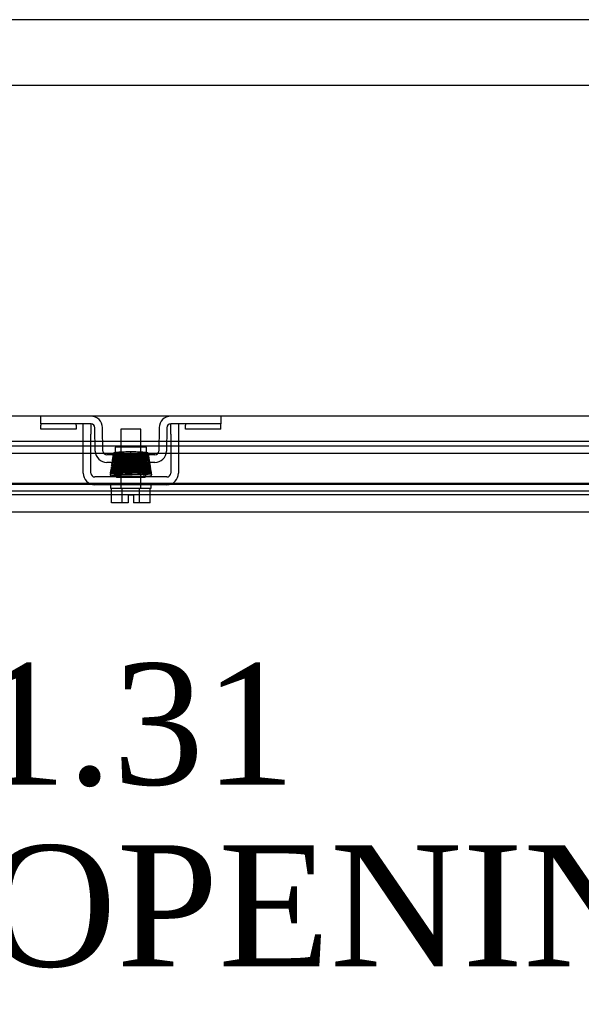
# Model space of a CAD drawing. Header units: inches. Extents: x 1 to 299, y -2 to 199.
# Tile 22 of 31: x 85 to 92, y 157 to 169. Entities that reach past the tile are written whole.
import ezdxf
from ezdxf.enums import TextEntityAlignment as Align
from ezdxf.lldxf.tags import DXFTag

# ---------------------------------------------------------------- set-up
doc = ezdxf.new("R2010")
doc.units = ezdxf.units.IN
doc.header["$MEASUREMENT"] = 0
for name, color, linetype in [('COM42667', 7, 'Continuous'), ('COM42780', 7, 'Continuous'), ('COM50567', 7, 'Continuous'), ('COM53932-1', 7, 'Continuous'), ('COM53954-1', 7, 'Continuous'), ('COM70219', 7, 'Continuous'), ('COM71125-1', 7, 'Continuous'), ('Default', 7, 'Continuous'), ('SCC19011', 7, 'Continuous'), ('SPR20265', 7, 'Continuous'), ('WAF25035', 7, 'Continuous')]:
    doc.layers.add(name, color=color, linetype=linetype)
doc.styles.add('SEACAD_Times_New_Roman', font='times.ttf')
tags = doc.linetypes.add('HIDDEN2', pattern=[0.1875, 0.125, -0.0625]).pattern_tags.tags
tags[6:7] = [DXFTag(74, 4), DXFTag(75, 0), DXFTag(340, '0'), DXFTag(46, 0.0), DXFTag(50, 0.0), DXFTag(44, 0.0), DXFTag(45, 0.0)]
tags[4:5] = [DXFTag(74, 4), DXFTag(75, 0), DXFTag(340, '0'), DXFTag(46, 0.0), DXFTag(50, 0.0), DXFTag(44, 0.0), DXFTag(45, 0.0)]
doc.dimstyles.new('HAMMOND_(STH_-_300x200)', dxfattribs={"dimtxt": 1.5, "dimasz": 1.875, "dimexe": 0.75, "dimexo": 0.75, "dimgap": 0.375, "dimtad": 0, "dimtih": 1, "dimtoh": 1, "dimzin": 0, "dimdsep": 46, "dimtxsty": 'SEACAD_Times_New_Roman', "dimblk1": '_SE_FILLED', "dimblk2": '_SE_FILLED', "dimsah": 1, "dimcen": 0.75, "dimadec": 0, "dimazin": 0, "dimtfac": 0.8, "dimtofl": 0, "dimtmove": 1, "dimatfit": 3, "dimfxl": 1, "dimtolj": 1, "dimtzin": 0, "dimarcsym": 0})

# ---------------------------------------------------------------- blocks, each defined once
blk = doc.blocks.new('SE1')
at = {"layer": 'COM42667', "color": 7, "linetype": 'Continuous'}
for p, q in [((85.724, 164.262), (85.724, 164.387)), ((85.819, 164.387), (85.819, 164.262)), ((86.807, 164.262), (86.807, 164.387)), ((86.902, 164.387), (86.902, 164.262)), ((85.724, 163.779), (85.724, 164.262)), ((85.819, 163.779), (85.819, 164.262)), ((86.807, 164.262), (86.807, 163.779)), ((86.902, 164.262), (86.902, 163.779)), ((86.759, 163.731), (85.867, 163.731)), ((86.759, 163.636), (85.867, 163.636))]:
    blk.add_line(p, q, dxfattribs=at)
for centre, radius, start, end in [((85.867, 163.779), 0.143, 180, 270), ((85.867, 163.779), 0.048, 180, 270), ((86.759, 163.779), 0.143, 270, 0), ((86.759, 163.779), 0.048, 270, 0)]:
    blk.add_arc(centre, radius, start, end, dxfattribs=at)
at = {"layer": 'COM42780', "color": 7, "linetype": 'Continuous'}
for p, q in [((85.198, 164.387), (85.198, 164.482)), ((87.428, 164.482), (87.428, 164.387)), ((85.448, 164.387), (85.198, 164.387)), ((85.198, 164.387), (85.198, 164.373)), ((85.198, 164.322), (85.198, 164.373)), ((85.82, 164.387), (85.448, 164.387)), ((85.635, 164.373), (85.635, 164.387)), ((85.635, 164.373), (85.635, 164.322)), ((87.178, 164.387), (86.806, 164.387)), ((86.991, 164.387), (86.991, 164.373)), ((86.991, 164.322), (86.991, 164.373)), ((87.428, 164.387), (87.178, 164.387)), ((87.428, 164.373), (87.428, 164.387)), ((87.428, 164.322), (87.428, 164.373)), ((85.635, 164.322), (85.198, 164.322)), ((85.873, 164.05), (85.868, 164.34)), ((85.968, 164.052), (85.963, 164.341)), ((86.663, 164.341), (86.658, 164.052)), ((86.758, 164.34), (86.753, 164.05)), ((87.428, 164.322), (86.991, 164.322)), ((86.61, 164.005), (86.016, 164.005)), ((86.508, 164.1), (86.118, 164.1)), ((86.118, 164.1), (86.118, 164.033)), ((86.508, 164.005), (86.508, 164.1)), ((86.61, 163.91), (86.016, 163.91))]:
    blk.add_line(p, q, dxfattribs=at)
at = {"layer": 'COM42780', "color": 7, "linetype": 'HIDDEN2'}
blk.add_line((86.118, 164.033), (86.118, 164.005), dxfattribs=at)
at = {"layer": 'COM42780', "color": 7, "linetype": 'Continuous'}
for centre, radius, start, end in [((85.82, 164.339), 0.143, 1, 90), ((86.806, 164.339), 0.143, 90, 179), ((85.82, 164.339), 0.048, 1, 90), ((86.806, 164.339), 0.048, 90, 179), ((86.016, 164.053), 0.143, 181, 270), ((86.016, 164.053), 0.048, 181, 270), ((86.61, 164.053), 0.048, 270, 359), ((86.61, 164.053), 0.143, 270, 359)]:
    blk.add_arc(centre, radius, start, end, dxfattribs=at)
at = {"layer": 'COM50567', "color": 7, "linetype": 'HIDDEN2'}
for p, q in [((95.313, 169.39), (77.313, 169.39)), ((95.313, 168.577), (77.313, 168.577))]:
    blk.add_line(p, q, dxfattribs=at)
at = {"layer": 'COM53932-1', "color": 7, "linetype": 'Continuous'}
blk.add_line((98.748, 164.482), (73.878, 164.482), dxfattribs=at)
at = {"layer": 'COM53932-1', "color": 7, "linetype": 'HIDDEN2'}
for p, q in [((96.22, 163.65), (75.408, 163.65)), ((75.158, 163.514), (96.47, 163.514)), ((96.22, 163.557), (75.408, 163.557))]:
    blk.add_line(p, q, dxfattribs=at)
at = {"layer": 'COM53954-1', "color": 7, "linetype": 'Continuous'}
for p, q in [((85.724, 164.17), (75.706, 164.17)), ((75.92, 164.116), (85.724, 164.116)), ((85.871, 164.17), (85.819, 164.17)), ((85.819, 164.116), (85.872, 164.116)), ((86.191, 164.17), (85.966, 164.17)), ((85.967, 164.116), (86.191, 164.116)), ((86.66, 164.17), (86.435, 164.17)), ((86.435, 164.116), (86.659, 164.116)), ((86.754, 164.116), (86.807, 164.116)), ((86.807, 164.17), (86.755, 164.17)), ((95.859, 164.17), (86.902, 164.17)), ((86.902, 164.116), (95.645, 164.116)), ((75.92, 164.024), (85.724, 164.024)), ((85.819, 164.024), (85.876, 164.024)), ((85.978, 164.024), (86.097, 164.024)), ((86.508, 164.024), (86.649, 164.024)), ((86.75, 164.024), (86.807, 164.024)), ((86.902, 164.024), (95.645, 164.024)), ((96.827, 163.295), (74.738, 163.295))]:
    blk.add_line(p, q, dxfattribs=at)
at = {"layer": 'COM53954-1', "color": 7, "linetype": 'HIDDEN2'}
for p, q in [((85.819, 164.17), (85.724, 164.17)), ((85.724, 164.116), (85.819, 164.116)), ((85.966, 164.17), (85.871, 164.17)), ((85.872, 164.116), (85.967, 164.116)), ((86.435, 164.17), (86.191, 164.17)), ((86.191, 164.116), (86.435, 164.116)), ((86.659, 164.116), (86.754, 164.116)), ((86.755, 164.17), (86.66, 164.17)), ((86.902, 164.17), (86.807, 164.17)), ((86.807, 164.116), (86.902, 164.116)), ((85.724, 164.024), (85.819, 164.024)), ((85.876, 164.024), (85.978, 164.024)), ((86.097, 164.024), (86.508, 164.024)), ((86.649, 164.024), (86.75, 164.024)), ((86.807, 164.024), (86.902, 164.024))]:
    blk.add_line(p, q, dxfattribs=at)
at = {"layer": 'COM70219', "color": 7, "linetype": 'HIDDEN2'}
blk.add_line((96.233, 163.64), (75.333, 163.64), dxfattribs=at)
at = {"layer": 'COM71125-1', "color": 7, "linetype": 'HIDDEN2'}
blk.add_line((75.158, 163.515), (96.468, 163.515), dxfattribs=at)
at = {"layer": 'SCC19011', "color": 7, "linetype": 'Continuous'}
for p, q in [((86.435, 164.323), (86.191, 164.323)), ((86.191, 164.323), (86.191, 164.1)), ((86.435, 164.1), (86.435, 164.323)), ((86.191, 163.904), (86.191, 163.889)), ((86.435, 163.898), (86.435, 163.91)), ((86.191, 163.854), (86.191, 163.839)), ((86.191, 163.804), (86.191, 163.789)), ((86.191, 163.754), (86.191, 163.731)), ((86.435, 163.848), (86.435, 163.863)), ((86.435, 163.798), (86.435, 163.813)), ((86.435, 163.731), (86.435, 163.763)), ((86.072, 163.41), (86.072, 163.591)), ((86.204, 163.41), (86.204, 163.591)), ((86.422, 163.41), (86.422, 163.591)), ((86.554, 163.41), (86.554, 163.591)), ((86.204, 163.41), (86.072, 163.41)), ((86.279, 163.41), (86.204, 163.41)), ((86.347, 163.505), (86.279, 163.505)), ((86.279, 163.505), (86.279, 163.41)), ((86.347, 163.505), (86.347, 163.41)), ((86.422, 163.41), (86.347, 163.41)), ((86.554, 163.41), (86.422, 163.41))]:
    blk.add_line(p, q, dxfattribs=at)
at = {"layer": 'SCC19011', "color": 7, "linetype": 'HIDDEN2'}
for p, q in [((86.191, 164.1), (86.191, 163.904)), ((86.435, 163.91), (86.435, 164.1)), ((86.191, 163.889), (86.191, 163.854)), ((86.435, 163.863), (86.435, 163.898)), ((86.191, 163.839), (86.191, 163.804)), ((86.191, 163.789), (86.191, 163.754)), ((86.435, 163.813), (86.435, 163.848)), ((86.435, 163.763), (86.435, 163.798)), ((86.191, 163.731), (86.191, 163.591)), ((86.435, 163.591), (86.435, 163.731))]:
    blk.add_line(p, q, dxfattribs=at)
at = {"layer": 'SPR20265', "color": 7, "linetype": 'Continuous'}
blk.add_line((86.313, 164.009), (86.313, 164.044), dxfattribs=at)
at = {"layer": 'SPR20265', "color": 7, "linetype": 'HIDDEN2'}
blk.add_line((86.313, 164.026), (86.313, 164.019), dxfattribs=at)
at = {"layer": 'SPR20265', "color": 7, "linetype": 'Continuous'}
for centre, radius, start, end in [((86.088, 163.864), 0.0181, 90.2962, 270.6354), ((86.49, 168.654), 4.891, 269.5941, 269.9583), ((86.491, 168.681), 4.954, 265.1676, 266.5222)]:
    blk.add_arc(centre, radius, start, end, dxfattribs=at)
at = {"layer": 'SPR20265', "color": 7, "linetype": 'HIDDEN2'}
for centre, radius, start, end in [((86.137, 168.654), 4.891, 270.0417, 274.8553), ((86.136, 168.681), 4.954, 270.0627, 274.8324), ((86.491, 168.681), 4.954, 266.5222, 269.9373)]:
    blk.add_arc(centre, radius, start, end, dxfattribs=at)
for centre, start_param, end_param in [((86.141, 163.745), 3.140454, 6.283185), ((86.141, 163.745), 0, 0.029803), ((86.486, 163.745), 5.616239, 6.283185), ((86.486, 163.745), 0, 0.666946)]:
    blk.add_ellipse(centre, major_axis=(0, -0.0175), ratio=0.707107, start_param=start_param, end_param=end_param, dxfattribs=at)
at = {"layer": 'SPR20265', "color": 7, "linetype": 'Continuous'}
blk.add_ellipse((86.486, 163.745), major_axis=(0, -0.0175), ratio=0.707107, start_param=0.666946, end_param=5.616239, dxfattribs=at)
at = {"layer": 'SPR20265', "color": 7, "linetype": 'HIDDEN2'}
for points, knots in [([(86.513, 164.03), (86.509, 164.03), (86.503, 164.028), (86.472, 164.026), (86.432, 164.024), (86.386, 164.022), (86.34, 164.02), (86.283, 164.018), (86.223, 164.015), (86.17, 164.013), (86.133, 164.01), (86.112, 164.008), (86.095, 164.004), (86.089, 163.989), (86.091, 163.98), (86.096, 163.975), (86.102, 163.971), (86.115, 163.969), (86.139, 163.967), (86.169, 163.965), (86.185, 163.964), (86.191, 163.964)], [0, 0, 0, 0, 0.0490514, 0.0952673, 0.1386509, 0.1791504, 0.2167305, 0.2513805, 0.3114904, 0.3611945, 0.4050506, 0.4434983, 0.4785021, 0.4956238, 0.5070082, 0.5143821, 0.5252034, 0.5593817, 0.6109134, 0.643602, 0.6601314, 0.6601314, 0.6601314, 0.6601314]), ([(86.096, 164.005), (86.097, 164.004), (86.098, 164.002), (86.102, 163.998), (86.108, 163.996), (86.112, 163.995), (86.114, 163.995)], [0.5959107, 0.5959107, 0.5959107, 0.5959107, 0.6145359, 0.7437677, 0.8727235, 1, 1, 1, 1]), ([(86.508, 164.003), (86.507, 164.003), (86.501, 164.003), (86.479, 164.001), (86.445, 163.999), (86.407, 163.997), (86.358, 163.995), (86.3, 163.993), (86.236, 163.991), (86.175, 163.988), (86.123, 163.985), (86.111, 163.983), (86.104, 163.982)], [0.5312571, 0.5312571, 0.5312571, 0.5312571, 0.5585929, 0.6096433, 0.6421085, 0.6791741, 0.7208841, 0.7672768, 0.8183419, 0.8741554, 0.9346781, 1, 1, 1, 1]), ([(86.106, 163.947), (86.111, 163.948), (86.12, 163.95), (86.153, 163.952), (86.195, 163.954), (86.242, 163.956), (86.289, 163.958), (86.346, 163.96), (86.407, 163.962), (86.46, 163.965), (86.496, 163.967), (86.516, 163.97), (86.528, 163.972), (86.535, 163.982), (86.537, 163.989), (86.535, 163.996), (86.531, 164.002), (86.528, 164.004), (86.526, 164.005), (86.525, 164.005)], [0, 0, 0, 0, 0.0498436, 0.0967002, 0.1405955, 0.1815314, 0.2194862, 0.2544765, 0.3152997, 0.3654619, 0.409652, 0.4485892, 0.4814188, 0.4889058, 0.495916, 0.5065238, 0.5135393, 0.5236157, 0.5301444, 0.5301444, 0.5301444, 0.5301444]), ([(86.11, 163.996), (86.114, 163.995), (86.121, 163.993), (86.151, 163.991), (86.178, 163.99), (86.193, 163.989)], [0, 0, 0, 0, 0.0491727, 0.0954645, 0.1386905, 0.1386905, 0.1386905, 0.1386905]), ([(86.114, 163.996), (86.114, 163.997), (86.115, 163.998), (86.123, 163.999), (86.14, 164.001), (86.165, 164.002), (86.191, 164.004), (86.21, 164.004), (86.216, 164.005)], [0.0491745, 0.0491745, 0.0491745, 0.0491745, 0.1247815, 0.2496118, 0.3745487, 0.4995316, 0.6245497, 0.6947964, 0.6947964, 0.6947964, 0.6947964]), ([(86.118, 163.975), (86.119, 163.974), (86.124, 163.975), (86.146, 163.976), (86.18, 163.978), (86.219, 163.98), (86.269, 163.982), (86.327, 163.984), (86.391, 163.987), (86.451, 163.99), (86.5, 163.993), (86.51, 163.994), (86.516, 163.996)], [0.5328988, 0.5328988, 0.5328988, 0.5328988, 0.5569074, 0.6092128, 0.6423045, 0.6799166, 0.7220481, 0.7687139, 0.8198491, 0.8754774, 0.935522, 1, 1, 1, 1]), ([(86.516, 164.032), (86.514, 164.033), (86.507, 164.034), (86.489, 164.035), (86.463, 164.037), (86.431, 164.039), (86.395, 164.04), (86.354, 164.042), (86.328, 164.043), (86.313, 164.044)], [0.1262894, 0.1262894, 0.1262894, 0.1262894, 0.2522008, 0.3777822, 0.5029693, 0.6277666, 0.7522043, 0.8763068, 1, 1, 1, 1]), ([(86.509, 164.008), (86.502, 164.009), (86.486, 164.011), (86.453, 164.013), (86.413, 164.015), (86.365, 164.017), (86.33, 164.018), (86.313, 164.019)], [0.5676937, 0.5676937, 0.5676937, 0.5676937, 0.6106645, 0.6440309, 0.6818562, 0.7241002, 0.764095, 0.764095, 0.764095, 0.764095]), ([(86.512, 163.995), (86.516, 163.995), (86.521, 163.996), (86.529, 164.002), (86.532, 164.009), (86.533, 164.016), (86.53, 164.023), (86.526, 164.028), (86.52, 164.031), (86.517, 164.031), (86.515, 164.031)], [0, 0, 0, 0, 0.171749, 0.337669, 0.486578, 0.613302, 0.730062, 0.835396, 0.925606, 1, 1, 1, 1]), ([(86.098, 163.908), (86.092, 163.908), (86.086, 163.907), (86.078, 163.9), (86.075, 163.894), (86.075, 163.889), (86.075, 163.886), (86.076, 163.882), (86.078, 163.879), (86.081, 163.876), (86.084, 163.873), (86.088, 163.872), (86.091, 163.872), (86.092, 163.872)], [0, 0, 0, 0, 0.314139, 0.451364, 0.572135, 0.625408, 0.67627, 0.728029, 0.781154, 0.835554, 0.89067, 0.945715, 1, 1, 1, 1]), ([(86.525, 163.956), (86.522, 163.955), (86.517, 163.953), (86.486, 163.951), (86.445, 163.949), (86.398, 163.947), (86.349, 163.945), (86.29, 163.943), (86.226, 163.94), (86.168, 163.938), (86.127, 163.936), (86.104, 163.934), (86.085, 163.93), (86.078, 163.916), (86.078, 163.911), (86.079, 163.91)], [0, 0, 0, 0, 0.0490679, 0.095301, 0.1387049, 0.1792256, 0.2168316, 0.2515124, 0.3116979, 0.3614591, 0.4053465, 0.4437863, 0.4807605, 0.5002516, 0.5049436, 0.5049436, 0.5049436, 0.5049436]), ([(86.537, 163.881), (86.534, 163.88), (86.528, 163.878), (86.483, 163.875), (86.425, 163.873), (86.368, 163.871), (86.322, 163.869), (86.274, 163.867), (86.226, 163.866), (86.182, 163.864), (86.142, 163.862), (86.11, 163.86), (86.088, 163.858), (86.08, 163.857), (86.08, 163.856), (86.08, 163.855)], [0, 0, 0, 0, 0.1045038, 0.2144634, 0.330083, 0.3903051, 0.451994, 0.5151688, 0.5798125, 0.6459641, 0.7136653, 0.7828829, 0.8536605, 0.9260423, 0.9527188, 0.9527188, 0.9527188, 0.9527188]), ([(86.1, 163.957), (86.098, 163.956), (86.096, 163.956), (86.092, 163.955), (86.088, 163.952), (86.084, 163.948), (86.082, 163.942), (86.082, 163.935), (86.085, 163.929), (86.089, 163.924), (86.095, 163.921), (86.099, 163.92), (86.101, 163.92)], [0, 0, 0, 0, 0.063176, 0.129473, 0.197366, 0.265212, 0.394679, 0.515177, 0.639946, 0.76535, 0.886036, 1, 1, 1, 1]), ([(86.108, 163.983), (86.104, 163.982), (86.099, 163.982), (86.091, 163.976), (86.087, 163.969), (86.086, 163.962), (86.087, 163.957), (86.09, 163.953), (86.092, 163.95), (86.095, 163.948), (86.098, 163.947), (86.101, 163.946), (86.102, 163.946), (86.103, 163.946)], [0, 0, 0, 0, 0.180774, 0.350248, 0.499828, 0.623642, 0.733222, 0.784403, 0.832779, 0.878274, 0.921007, 0.961361, 1, 1, 1, 1]), ([(86.513, 163.928), (86.507, 163.927), (86.49, 163.926), (86.457, 163.924), (86.418, 163.923), (86.367, 163.921), (86.306, 163.918), (86.239, 163.916), (86.174, 163.913), (86.117, 163.91), (86.102, 163.909), (86.094, 163.907)], [0.5653272, 0.5653272, 0.5653272, 0.5653272, 0.6122564, 0.6441552, 0.6807294, 0.7220204, 0.7680595, 0.8188387, 0.874429, 0.9347864, 1, 1, 1, 1]), ([(86.096, 163.873), (86.102, 163.873), (86.112, 163.875), (86.149, 163.877), (86.195, 163.879), (86.245, 163.881), (86.296, 163.883), (86.356, 163.885), (86.419, 163.888), (86.474, 163.89), (86.51, 163.892), (86.529, 163.895), (86.537, 163.897), (86.544, 163.901), (86.547, 163.908), (86.548, 163.914), (86.547, 163.921), (86.542, 163.927), (86.536, 163.931), (86.525, 163.934), (86.498, 163.936), (86.464, 163.938), (86.445, 163.938), (86.438, 163.939)], [0, 0, 0, 0, 0.0498062, 0.0966276, 0.140488, 0.1813946, 0.2193247, 0.2542949, 0.3151029, 0.3652644, 0.4095039, 0.4485899, 0.4658122, 0.4799438, 0.4861373, 0.4916742, 0.500166, 0.5061157, 0.5157515, 0.5507685, 0.6061814, 0.6406611, 0.6597863, 0.6597863, 0.6597863, 0.6597863]), ([(86.519, 163.981), (86.519, 163.98), (86.516, 163.979), (86.488, 163.976), (86.44, 163.974), (86.391, 163.972), (86.35, 163.97), (86.305, 163.968), (86.26, 163.967), (86.216, 163.965), (86.176, 163.963), (86.142, 163.961), (86.116, 163.96), (86.1, 163.958), (86.098, 163.957), (86.098, 163.956)], [0.0386163, 0.0386163, 0.0386163, 0.0386163, 0.1041999, 0.2141673, 0.3298094, 0.3901346, 0.4519229, 0.5151799, 0.5799285, 0.646185, 0.7139159, 0.7831552, 0.853933, 0.9262015, 0.98991, 0.98991, 0.98991, 0.98991]), ([(86.098, 163.921), (86.101, 163.92), (86.107, 163.919), (86.137, 163.916), (86.166, 163.915), (86.183, 163.914), (86.185, 163.914)], [0, 0, 0, 0, 0.0492216, 0.0955582, 0.1390455, 0.1445963, 0.1445963, 0.1445963, 0.1445963]), ([(86.102, 163.921), (86.103, 163.922), (86.108, 163.924), (86.145, 163.927), (86.208, 163.93), (86.278, 163.932), (86.336, 163.935), (86.381, 163.936), (86.423, 163.938), (86.461, 163.94), (86.492, 163.942), (86.514, 163.944), (86.525, 163.945), (86.526, 163.946), (86.526, 163.947)], [0.0138524, 0.0138524, 0.0138524, 0.0138524, 0.1062824, 0.2178177, 0.3344917, 0.4564531, 0.5197117, 0.5842959, 0.6502411, 0.7175013, 0.7860951, 0.8560626, 0.9273599, 0.9665702, 0.9665702, 0.9665702, 0.9665702]), ([(86.106, 163.945), (86.112, 163.944), (86.133, 163.942), (86.169, 163.94), (86.188, 163.939)], [0.1070599, 0.1070599, 0.1070599, 0.1070599, 0.2191639, 0.3205784, 0.3205784, 0.3205784, 0.3205784]), ([(86.34, 163.91), (86.36, 163.91), (86.404, 163.912), (86.465, 163.915), (86.514, 163.918), (86.524, 163.92), (86.528, 163.921)], [0.7732337, 0.7732337, 0.7732337, 0.7732337, 0.8193455, 0.8752892, 0.9355028, 1, 1, 1, 1]), ([(86.522, 163.982), (86.518, 163.983), (86.509, 163.984), (86.476, 163.987), (86.448, 163.988), (86.434, 163.989)], [0, 0, 0, 0, 0.0498287, 0.096661, 0.1398853, 0.1398853, 0.1398853, 0.1398853]), ([(86.518, 163.959), (86.51, 163.96), (86.487, 163.961), (86.453, 163.963), (86.437, 163.964)], [0.1087958, 0.1087958, 0.1087958, 0.1087958, 0.2223565, 0.3065223, 0.3065223, 0.3065223, 0.3065223]), ([(86.513, 163.91), (86.513, 163.91), (86.504, 163.911), (86.482, 163.912), (86.454, 163.913), (86.44, 163.914)], [0.04748417, 0.04748417, 0.04748417, 0.04748417, 0.04971307, 0.09644975, 0.13324475, 0.13324475, 0.13324475, 0.13324475]), ([(86.54, 163.881), (86.538, 163.882), (86.532, 163.884), (86.493, 163.887), (86.458, 163.888), (86.444, 163.889)], [0, 0, 0, 0, 0.1086563, 0.2221233, 0.29424, 0.29424, 0.29424, 0.29424]), ([(86.523, 163.946), (86.524, 163.946), (86.525, 163.946), (86.528, 163.947), (86.531, 163.948), (86.533, 163.95), (86.536, 163.952), (86.538, 163.956), (86.54, 163.961), (86.54, 163.968), (86.536, 163.976), (86.528, 163.981), (86.522, 163.982), (86.518, 163.983)], [0, 0, 0, 0, 0.035882, 0.073188, 0.112909, 0.155738, 0.202044, 0.251913, 0.361271, 0.485727, 0.637722, 0.812554, 1, 1, 1, 1]), ([(86.525, 163.92), (86.528, 163.921), (86.534, 163.922), (86.541, 163.927), (86.544, 163.935), (86.544, 163.942), (86.542, 163.948), (86.537, 163.953), (86.532, 163.956), (86.528, 163.956), (86.527, 163.957)], [0, 0, 0, 0, 0.160978, 0.319941, 0.465269, 0.591846, 0.711965, 0.822973, 0.919786, 1, 1, 1, 1]), ([(86.538, 163.846), (86.541, 163.846), (86.545, 163.847), (86.55, 163.85), (86.553, 163.854), (86.556, 163.86), (86.556, 163.867), (86.554, 163.873), (86.549, 163.878), (86.543, 163.881), (86.54, 163.882), (86.538, 163.882)], [0, 0, 0, 0, 0.147667, 0.223434, 0.298136, 0.43794, 0.563031, 0.685887, 0.803032, 0.90871, 1, 1, 1, 1]), ([(86.077, 163.807), (86.074, 163.807), (86.069, 163.806), (86.062, 163.8), (86.059, 163.793), (86.058, 163.786), (86.061, 163.779), (86.065, 163.774), (86.071, 163.771), (86.074, 163.771), (86.076, 163.771)], [0, 0, 0, 0, 0.156089, 0.311601, 0.454811, 0.580816, 0.702069, 0.815536, 0.915769, 1, 1, 1, 1]), ([(86.081, 163.855), (86.081, 163.855), (86.079, 163.855), (86.076, 163.854), (86.074, 163.852), (86.071, 163.85), (86.069, 163.848), (86.068, 163.844), (86.067, 163.84), (86.068, 163.834), (86.072, 163.826), (86.08, 163.821), (86.087, 163.82), (86.091, 163.819)], [0.0509784, 0.0509784, 0.0509784, 0.0509784, 0.0816467, 0.1201913, 0.1592904, 0.2003164, 0.2443071, 0.2919704, 0.3437824, 0.4630609, 0.6155091, 0.7972418, 1, 1, 1, 1]), ([(86.54, 163.83), (86.541, 163.83), (86.54, 163.829), (86.516, 163.827), (86.467, 163.824), (86.415, 163.822), (86.371, 163.821), (86.322, 163.819), (86.272, 163.817), (86.222, 163.816), (86.175, 163.814), (86.135, 163.812), (86.103, 163.81), (86.08, 163.808), (86.077, 163.807), (86.075, 163.806)], [0.0603561, 0.0603561, 0.0603561, 0.0603561, 0.1038936, 0.2137208, 0.3293588, 0.3897246, 0.4515679, 0.5148967, 0.5797272, 0.6460597, 0.7138612, 0.7831568, 0.8539667, 0.9262377, 1, 1, 1, 1]), ([(86.078, 163.772), (86.081, 163.773), (86.088, 163.774), (86.138, 163.777), (86.213, 163.78), (86.291, 163.783), (86.356, 163.785), (86.405, 163.787), (86.451, 163.789), (86.491, 163.791), (86.522, 163.793), (86.544, 163.795), (86.551, 163.796), (86.551, 163.797), (86.551, 163.797)], [0, 0, 0, 0, 0.1061362, 0.2174647, 0.333926, 0.4557017, 0.5188968, 0.5834438, 0.6493904, 0.7166983, 0.7853922, 0.8555186, 0.9270505, 0.9466489, 0.9466489, 0.9466489, 0.9466489]), ([(86.086, 163.82), (86.094, 163.819), (86.109, 163.817), (86.147, 163.815), (86.172, 163.814), (86.175, 163.814)], [0, 0, 0, 0, 0.1246717, 0.2494602, 0.2700157, 0.2700157, 0.2700157, 0.2700157]), ([(86.087, 163.769), (86.096, 163.768), (86.121, 163.766), (86.156, 163.764), (86.171, 163.764)], [0.1067733, 0.1067733, 0.1067733, 0.1067733, 0.2186198, 0.288347, 0.288347, 0.288347, 0.288347]), ([(86.089, 163.822), (86.089, 163.822), (86.09, 163.823), (86.115, 163.826), (86.165, 163.828), (86.216, 163.83), (86.26, 163.832), (86.307, 163.834), (86.356, 163.835), (86.404, 163.837), (86.448, 163.839), (86.486, 163.841), (86.516, 163.842), (86.536, 163.844), (86.539, 163.846), (86.54, 163.846)], [0.053432, 0.053432, 0.053432, 0.053432, 0.1058673, 0.2171381, 0.3338118, 0.3944484, 0.4564245, 0.5197508, 0.5844221, 0.6504012, 0.7176964, 0.7863335, 0.8562538, 0.9274659, 1, 1, 1, 1]), ([(86.092, 163.87), (86.097, 163.869), (86.12, 163.867), (86.159, 163.865), (86.182, 163.864)], [0.1071892, 0.1071892, 0.1071892, 0.1071892, 0.2193565, 0.3334396, 0.3334396, 0.3334396, 0.3334396]), ([(86.543, 163.833), (86.534, 163.834), (86.518, 163.835), (86.478, 163.838), (86.452, 163.839), (86.449, 163.839)], [0, 0, 0, 0, 0.1263356, 0.2522274, 0.2747382, 0.2747382, 0.2747382, 0.2747382]), ([(86.551, 163.783), (86.545, 163.784), (86.52, 163.786), (86.476, 163.788), (86.451, 163.789)], [0.1085336, 0.1085336, 0.1085336, 0.1085336, 0.2217151, 0.3383123, 0.3383123, 0.3383123, 0.3383123]), ([(86.549, 163.745), (86.552, 163.745), (86.557, 163.745), (86.564, 163.749), (86.569, 163.755), (86.571, 163.761), (86.571, 163.766), (86.57, 163.769), (86.569, 163.772), (86.567, 163.775), (86.564, 163.778), (86.561, 163.78), (86.557, 163.781), (86.555, 163.781), (86.554, 163.781)], [0, 0, 0, 0, 0.174153, 0.333945, 0.47646, 0.59716, 0.649734, 0.701139, 0.752042, 0.802639, 0.852867, 0.902545, 0.951555, 1, 1, 1, 1]), ([(86.55, 163.797), (86.55, 163.797), (86.551, 163.798), (86.553, 163.798), (86.556, 163.8), (86.559, 163.802), (86.561, 163.805), (86.562, 163.808), (86.563, 163.813), (86.562, 163.819), (86.558, 163.825), (86.553, 163.829), (86.551, 163.83)], [0.0725895, 0.0725895, 0.0725895, 0.0725895, 0.0862289, 0.1249883, 0.163044, 0.2021154, 0.2436891, 0.2889083, 0.338607, 0.4554382, 0.607761, 0.7537425, 0.7537425, 0.7537425, 0.7537425])]:
    blk.add_open_spline(points, degree=3, knots=knots, dxfattribs=at)
at = {"layer": 'SPR20265', "color": 7, "linetype": 'Continuous'}
for points, knots in [([(86.111, 164.031), (86.11, 164.031), (86.107, 164.031), (86.103, 164.03), (86.1, 164.027), (86.097, 164.024), (86.095, 164.021), (86.094, 164.016), (86.094, 164.01), (86.095, 164.006), (86.096, 164.005)], [0, 0, 0, 0, 0.0589773, 0.1211115, 0.1849679, 0.2490189, 0.31194, 0.3728411, 0.4898099, 0.5959107, 0.5959107, 0.5959107, 0.5959107]), ([(86.313, 164.044), (86.298, 164.043), (86.272, 164.042), (86.231, 164.04), (86.195, 164.039), (86.163, 164.037), (86.137, 164.035), (86.119, 164.034), (86.11, 164.032), (86.109, 164.031), (86.109, 164.031)], [0, 0, 0, 0, 0.1236932, 0.2477957, 0.3722334, 0.4970307, 0.6222178, 0.7477992, 0.8737106, 0.9604174, 0.9604174, 0.9604174, 0.9604174]), ([(86.216, 164.005), (86.222, 164.005), (86.24, 164.006), (86.272, 164.007), (86.298, 164.008), (86.313, 164.009)], [0.6947964, 0.6947964, 0.6947964, 0.6947964, 0.7496304, 0.874808, 1, 1, 1, 1]), ([(86.525, 164.005), (86.522, 164.006), (86.517, 164.007), (86.511, 164.008), (86.509, 164.008)], [0.53014438, 0.53014438, 0.53014438, 0.53014438, 0.5577634, 0.56769365, 0.56769365, 0.56769365, 0.56769365]), ([(86.079, 163.91), (86.079, 163.908), (86.081, 163.902), (86.091, 163.895), (86.102, 163.894), (86.127, 163.892), (86.158, 163.89), (86.176, 163.889), (86.184, 163.889)], [0.5049436, 0.5049436, 0.5049436, 0.5049436, 0.5126381, 0.5301382, 0.5631975, 0.6133029, 0.6453829, 0.6655854, 0.6655854, 0.6655854, 0.6655854]), ([(86.53, 163.906), (86.53, 163.905), (86.528, 163.904), (86.502, 163.902), (86.454, 163.899), (86.403, 163.897), (86.36, 163.895), (86.313, 163.894), (86.266, 163.892), (86.219, 163.89), (86.175, 163.889), (86.138, 163.887), (86.109, 163.885), (86.089, 163.883), (86.087, 163.882), (86.086, 163.881)], [0.0493682, 0.0493682, 0.0493682, 0.0493682, 0.1041505, 0.2141198, 0.3297994, 0.3901531, 0.4519694, 0.5152557, 0.5800319, 0.6463064, 0.7140466, 0.7832821, 0.8540388, 0.9262663, 0.9997798, 0.9997798, 0.9997798, 0.9997798]), ([(86.09, 163.846), (86.092, 163.847), (86.097, 163.849), (86.141, 163.852), (86.21, 163.855), (86.284, 163.858), (86.346, 163.86), (86.393, 163.862), (86.437, 163.863), (86.476, 163.865), (86.507, 163.867), (86.529, 163.869), (86.538, 163.871), (86.538, 163.872), (86.538, 163.872)], [0.0031575, 0.0031575, 0.0031575, 0.0031575, 0.106276, 0.2177664, 0.3343795, 0.4562757, 0.5195077, 0.5840716, 0.6500082, 0.7172741, 0.7858907, 0.8559002, 0.9272657, 0.9562295, 0.9562295, 0.9562295, 0.9562295]), ([(86.106, 163.899), (86.107, 163.899), (86.113, 163.9), (86.137, 163.901), (86.175, 163.903), (86.218, 163.905), (86.272, 163.907), (86.314, 163.909), (86.337, 163.91), (86.34, 163.91)], [0.5252176, 0.5252176, 0.5252176, 0.5252176, 0.5500519, 0.604828, 0.6390024, 0.6775462, 0.720453, 0.7677407, 0.7732337, 0.7732337, 0.7732337, 0.7732337]), ([(86.537, 163.872), (86.538, 163.872), (86.539, 163.872), (86.542, 163.873), (86.545, 163.875), (86.547, 163.877), (86.549, 163.88), (86.551, 163.883), (86.552, 163.887), (86.551, 163.894), (86.547, 163.901), (86.539, 163.907), (86.532, 163.908), (86.528, 163.908)], [0.0423433, 0.0423433, 0.0423433, 0.0423433, 0.0780693, 0.1166064, 0.1566075, 0.1991192, 0.2448555, 0.2942488, 0.3475582, 0.468612, 0.6213089, 0.801496, 1, 1, 1, 1]), ([(86.071, 163.781), (86.071, 163.781), (86.069, 163.781), (86.067, 163.78), (86.065, 163.779), (86.062, 163.778), (86.059, 163.775), (86.057, 163.773), (86.056, 163.77), (86.055, 163.765), (86.055, 163.759), (86.059, 163.752), (86.067, 163.746), (86.073, 163.745), (86.077, 163.745)], [0.0247586, 0.0247586, 0.0247586, 0.0247586, 0.0394799, 0.0780267, 0.1170502, 0.1577954, 0.2011902, 0.2478129, 0.2979655, 0.3517973, 0.4729948, 0.6248981, 0.8034762, 1, 1, 1, 1]), ([(86.088, 163.833), (86.082, 163.833), (86.076, 163.832), (86.067, 163.825), (86.064, 163.819), (86.063, 163.814), (86.063, 163.811), (86.064, 163.807), (86.066, 163.804), (86.069, 163.801), (86.073, 163.799), (86.077, 163.797), (86.079, 163.797), (86.081, 163.797)], [0, 0, 0, 0, 0.337377, 0.476585, 0.593946, 0.643993, 0.690857, 0.738213, 0.787078, 0.837877, 0.890521, 0.944659, 1, 1, 1, 1]), ([(86.548, 163.806), (86.546, 163.805), (86.541, 163.803), (86.497, 163.801), (86.438, 163.798), (86.38, 163.796), (86.331, 163.794), (86.281, 163.793), (86.231, 163.791), (86.183, 163.789), (86.14, 163.787), (86.105, 163.786), (86.081, 163.784), (86.07, 163.782), (86.069, 163.781), (86.07, 163.781)], [0.0084013, 0.0084013, 0.0084013, 0.0084013, 0.1047673, 0.2149815, 0.3308118, 0.3911182, 0.4528716, 0.5160814, 0.5807303, 0.6468516, 0.7144807, 0.783578, 0.8541849, 0.926338, 0.9626406, 0.9626406, 0.9626406, 0.9626406]), ([(86.076, 163.746), (86.076, 163.747), (86.079, 163.748), (86.109, 163.751), (86.164, 163.753), (86.219, 163.756), (86.266, 163.757), (86.316, 163.759), (86.367, 163.761), (86.416, 163.762), (86.462, 163.764), (86.501, 163.766), (86.53, 163.768), (86.549, 163.77), (86.551, 163.771), (86.552, 163.771)], [0.041658, 0.041658, 0.041658, 0.041658, 0.1062331, 0.2177365, 0.3345116, 0.3951575, 0.4571173, 0.5204025, 0.5850154, 0.650919, 0.7181243, 0.7866617, 0.856475, 0.927577, 0.9945625, 0.9945625, 0.9945625, 0.9945625]), ([(86.078, 163.796), (86.083, 163.794), (86.104, 163.792), (86.146, 163.79), (86.173, 163.789), (86.175, 163.789)], [0.1075026, 0.1075026, 0.1075026, 0.1075026, 0.219859, 0.336958, 0.3455788, 0.3455788, 0.3455788, 0.3455788]), ([(86.538, 163.855), (86.53, 163.854), (86.516, 163.852), (86.463, 163.849), (86.394, 163.847), (86.315, 163.844), (86.234, 163.841), (86.163, 163.838), (86.108, 163.835), (86.092, 163.834), (86.084, 163.833)], [0, 0, 0, 0, 0.123677, 0.247763, 0.372182, 0.497025, 0.622181, 0.747773, 0.873664, 1, 1, 1, 1]), ([(86.086, 163.846), (86.089, 163.845), (86.095, 163.843), (86.134, 163.841), (86.166, 163.839), (86.178, 163.839)], [0, 0, 0, 0, 0.1069729, 0.2190176, 0.2772299, 0.2772299, 0.2772299, 0.2772299]), ([(86.086, 163.798), (86.094, 163.799), (86.109, 163.801), (86.164, 163.803), (86.235, 163.806), (86.315, 163.809), (86.394, 163.812), (86.464, 163.814), (86.517, 163.817), (86.532, 163.819), (86.54, 163.82)], [0, 0, 0, 0, 0.125356, 0.250547, 0.375714, 0.500726, 0.625702, 0.75054, 0.875328, 1, 1, 1, 1]), ([(86.542, 163.857), (86.538, 163.858), (86.515, 163.86), (86.473, 163.863), (86.447, 163.864), (86.444, 163.864)], [0.1089671, 0.1089671, 0.1089671, 0.1089671, 0.2224256, 0.3403895, 0.3502806, 0.3502806, 0.3502806, 0.3502806]), ([(86.552, 163.806), (86.548, 163.807), (86.54, 163.809), (86.498, 163.812), (86.464, 163.813), (86.451, 163.814)], [0, 0, 0, 0, 0.1087369, 0.2223139, 0.2823724, 0.2823724, 0.2823724, 0.2823724]), ([(86.536, 163.819), (86.541, 163.82), (86.547, 163.821), (86.556, 163.828), (86.558, 163.833), (86.559, 163.838), (86.559, 163.842), (86.558, 163.845), (86.556, 163.849), (86.553, 163.852), (86.55, 163.854), (86.546, 163.855), (86.543, 163.856), (86.542, 163.856)], [0, 0, 0, 0, 0.324319, 0.462115, 0.581304, 0.633213, 0.682431, 0.732423, 0.783847, 0.836789, 0.89085, 0.94542, 1, 1, 1, 1]), ([(86.55, 163.771), (86.551, 163.771), (86.554, 163.771), (86.558, 163.773), (86.561, 163.775), (86.565, 163.779), (86.568, 163.785), (86.568, 163.792), (86.565, 163.799), (86.56, 163.804), (86.554, 163.806), (86.551, 163.807), (86.549, 163.807)], [0, 0, 0, 0, 0.065589, 0.134096, 0.204, 0.273642, 0.405923, 0.527776, 0.652215, 0.775569, 0.89228, 1, 1, 1, 1])]:
    blk.add_open_spline(points, degree=3, knots=knots, dxfattribs=at)
blk.add_open_spline([(86.533, 163.907), (86.527, 163.908), (86.522, 163.909), (86.513, 163.91)], degree=3, dxfattribs=at)
at = {"layer": 'WAF25035', "color": 7, "linetype": 'Continuous'}
for p, q in [((86.063, 163.636), (86.063, 163.591)), ((86.563, 163.591), (86.563, 163.636)), ((86.063, 163.591), (86.563, 163.591))]:
    blk.add_line(p, q, dxfattribs=at)
blk = doc.blocks.new('DMBLK1689')
at = {"layer": 'Default', "linetype": 'Continuous'}
for points in [[(77.033, 160.362), (77.033, 160.987), (75.158, 160.675)], [(94.595, 160.362), (96.47, 160.675), (94.595, 160.987)]]:
    blk.add_hatch(color=7, dxfattribs=at).paths.add_polyline_path(points)
at = {"layer": 'Default', "color": 7, "linetype": 'Continuous'}
for p, q in [((75.158, 162.907), (75.158, 159.925)), ((96.47, 162.907), (96.47, 159.925)), ((75.158, 160.675), (76.989, 160.675)), ((94.639, 160.675), (96.47, 160.675))]:
    blk.add_line(p, q, dxfattribs=at)
at = {"layer": 'Default', "color": 7, "linetype": 'Continuous', "style": 'SEACAD_Times_New_Roman'}
for s, p in [('21.31', (83.255, 161.425)), ('DOOR OPENING', (77.514, 159.175))]:
    blk.add_text(s, height=1.5, dxfattribs=at).set_placement(p, align=Align.TOP_LEFT)
blk = doc.blocks.new('_SE_FILLED')
at = {"color": 0}
blk.add_line((0, 0), (-1, 0), dxfattribs=at)
blk.add_solid([(0, 0), (-1, -0.1665), (-1, 0.1665), (0, 0)], dxfattribs=at)

msp = doc.modelspace()

# ---------------------------------------------------------------- block references
at = {"layer": 'Default'}
msp.add_blockref('SE1', (0, 0), dxfattribs=at)

# ---------------------------------------------------------------- dimensions: what is measured, and where the dimension line sits
at = {"layer": 'Default', "color": 7, "linetype": 'Continuous'}
dim = msp.add_linear_dim(base=(75.158, 160.675), p1=(75.158, 164.434), p2=(96.47, 164.434), angle=0, text='\\A1;<>\\PDOOR OPENING', dimstyle='HAMMOND_(STH_-_300x200)', override={"dimtmove": 0}, dxfattribs=at)
dim.commit()
dim.dimension.update_dxf_attribs({"geometry": 'DMBLK1689', "text_midpoint": (85.814, 160.675), "dimtype": 161})

doc.saveas('drawing.dxf')
